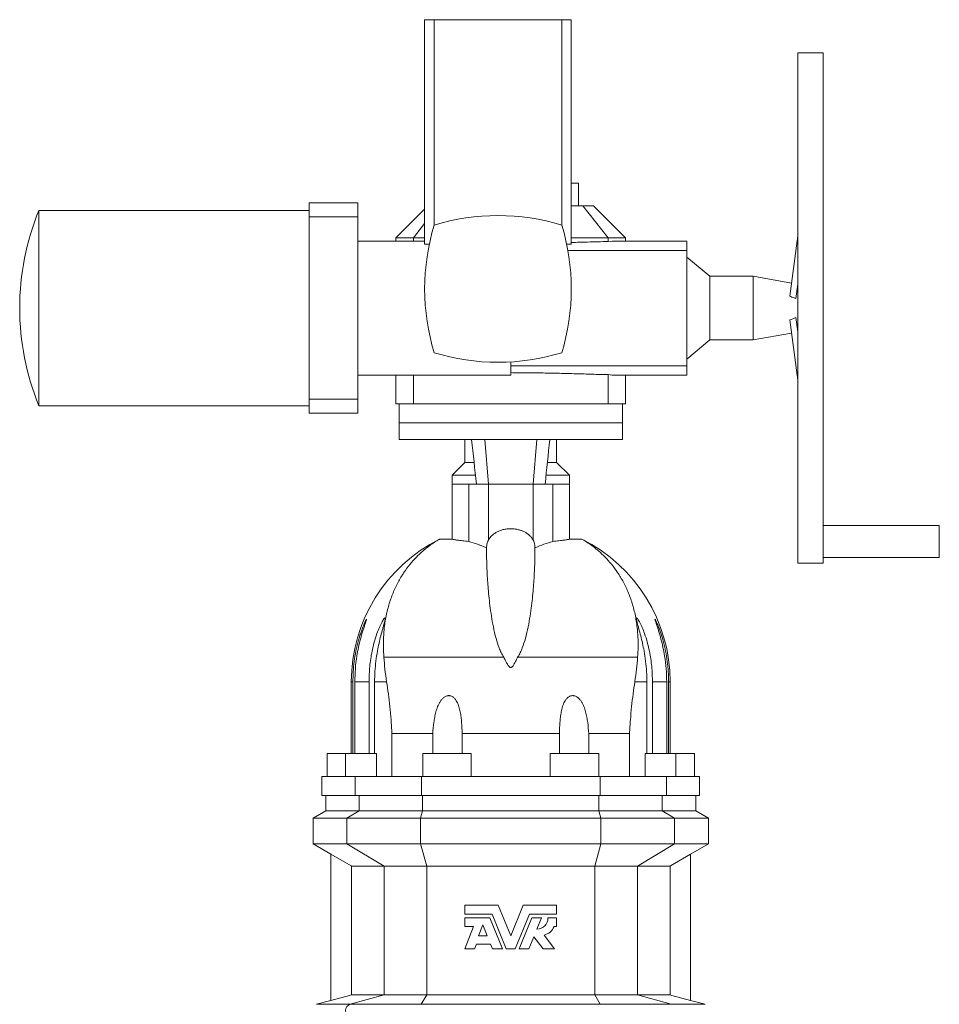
# Model space of a CAD drawing. Header units: millimetres. Extents: x -793 to 770, y -102 to 2161.
# Tile 3 of 4: x -793 to -72, y 1390 to 2161. Entities that reach past the tile are written whole.
import ezdxf

# ---------------------------------------------------------------- set-up
doc = ezdxf.new("R2010")
doc.units = ezdxf.units.MM

msp = doc.modelspace()

# ---------------------------------------------------------------- linework, layer by layer
at = {"color": 7, "linetype": 'Continuous', "lineweight": 15}
for p, q in [((-475.11, 2161.48), (-475.11, 1985.48)), ((-467.6, 2161.48), (-475.11, 2161.48)), ((-367.61, 2161.48), (-467.6, 2161.48)), ((-467.6, 2161.48), (-467.6, 2000.48)), ((-367.61, 2161.48), (-367.61, 2000.48)), ((-360.11, 2161.48), (-367.61, 2161.48)), ((-360.11, 1985.48), (-360.11, 2161.48)), ((-162.61, 2135.48), (-182.61, 2135.48)), ((-182.61, 2135.48), (-182.61, 1735.48)), ((-162.61, 2135.48), (-162.61, 1735.48)), ((-360.11, 2033.48), (-354.61, 2033.48)), ((-354.61, 2015.48), (-354.61, 2033.48)), ((-527.61, 2017.98), (-565.61, 2017.98)), ((-565.61, 2017.98), (-565.61, 2006.85)), ((-527.61, 2017.98), (-527.61, 2006.85)), ((-360.11, 2015.48), (-351, 2015.48)), ((-351, 2015.48), (-331.27, 1990.48)), ((-351, 2015.48), (-342.61, 2015.48)), ((-317.61, 1990.48), (-342.61, 2015.48)), ((-565.61, 2011.98), (-777.61, 2011.98)), ((-777.61, 1858.98), (-777.61, 2011.98)), ((-565.61, 2006.85), (-565.61, 1864.11)), ((-565.61, 2006.85), (-527.61, 2006.85)), ((-527.61, 2006.85), (-527.61, 1987.98)), ((-475.11, 2012.98), (-497.61, 1990.48)), ((-475.11, 2001.67), (-483.94, 1990.48)), ((-182.61, 1991.99), (-188.89, 1944.81)), ((-527.61, 1987.98), (-475.11, 1987.98)), ((-497.61, 1990.48), (-497.61, 1987.98)), ((-483.94, 1990.48), (-497.61, 1990.48)), ((-475.11, 1990.48), (-483.94, 1990.48)), ((-483.94, 1990.48), (-483.94, 1987.98)), ((-471.47, 1985.48), (-475.11, 1985.48)), ((-360.11, 1985.48), (-363.74, 1985.48)), ((-331.27, 1990.48), (-360.11, 1990.48)), ((-331.27, 1990.48), (-331.27, 1987.68)), ((-317.61, 1990.48), (-331.27, 1990.48)), ((-331.27, 1987.68), (-328.07, 1987.97)), ((-269.61, 1987.98), (-328.07, 1987.98)), ((-317.61, 1987.98), (-317.61, 1990.48)), ((-269.61, 1987.98), (-269.61, 1980.65)), ((-362.8, 1980.65), (-269.61, 1980.65)), ((-269.61, 1980.65), (-269.61, 1890.31)), ((-251.61, 1960.38), (-269.61, 1975.48)), ((-217.61, 1960.38), (-251.61, 1960.38)), ((-251.61, 1910.58), (-251.61, 1960.38)), ((-187.52, 1955.07), (-217.61, 1960.38)), ((-217.61, 1960.38), (-217.61, 1910.58)), ((-184.11, 1942.85), (-182.61, 1954.12)), ((-182.61, 1878.97), (-188.89, 1926.15)), ((-184.11, 1928.11), (-182.61, 1916.84)), ((-217.61, 1910.58), (-187.52, 1915.89)), ((-269.61, 1895.48), (-251.61, 1910.58)), ((-251.61, 1910.58), (-217.61, 1910.58)), ((-407.61, 1882.98), (-407.61, 1893.27)), ((-527.61, 1882.98), (-407.61, 1882.98)), ((-527.61, 1882.98), (-527.61, 1864.11)), ((-497.61, 1882.98), (-497.61, 1860.48)), ((-483.94, 1882.98), (-483.94, 1860.48)), ((-407.61, 1890.31), (-269.61, 1890.31)), ((-331.27, 1883.29), (-328.07, 1883)), ((-331.27, 1883.29), (-331.27, 1860.48)), ((-328.07, 1882.98), (-269.61, 1882.98)), ((-317.61, 1860.48), (-317.61, 1882.98)), ((-269.61, 1882.98), (-269.61, 1890.31)), ((-565.61, 1864.11), (-527.61, 1864.11)), ((-565.61, 1864.11), (-565.61, 1852.98)), ((-527.61, 1864.11), (-527.61, 1852.98)), ((-483.94, 1860.48), (-497.61, 1860.48)), ((-495.11, 1860.48), (-495.11, 1845.48)), ((-331.27, 1860.48), (-483.94, 1860.48)), ((-317.61, 1860.48), (-331.27, 1860.48)), ((-320.11, 1845.48), (-320.11, 1860.48)), ((-777.61, 1858.98), (-565.61, 1858.98)), ((-565.61, 1852.98), (-527.61, 1852.98)), ((-495.11, 1845.48), (-495.11, 1832.48)), ((-320.11, 1832.48), (-320.11, 1845.48)), ((-495.11, 1832.48), (-320.11, 1832.48)), ((-443.61, 1832.48), (-443.61, 1814.48)), ((-371.61, 1814.48), (-371.61, 1832.48)), ((-443.61, 1814.48), (-453.61, 1804.48)), ((-443.61, 1814.48), (-436.47, 1814.48)), ((-378.88, 1814.48), (-371.61, 1814.48)), ((-361.61, 1804.48), (-371.61, 1814.48)), ((-453.61, 1804.48), (-453.61, 1797.48)), ((-453.61, 1804.48), (-435.34, 1804.48)), ((-379.86, 1804.48), (-361.61, 1804.48)), ((-361.61, 1797.48), (-361.61, 1804.48)), ((-453.61, 1797.48), (-453.61, 1754.42)), ((-440.56, 1752.55), (-440.56, 1797.48)), ((-440.56, 1797.48), (-434.53, 1797.48)), ((-425.16, 1797.48), (-434.53, 1797.48)), ((-390.05, 1797.48), (-425.16, 1797.48)), ((-380.69, 1797.48), (-390.05, 1797.48)), ((-374.66, 1797.48), (-380.69, 1797.48)), ((-374.66, 1752.55), (-374.66, 1797.48)), ((-361.61, 1754.42), (-361.61, 1797.48)), ((-71.61, 1764.98), (-162.61, 1764.98)), ((-71.61, 1764.98), (-71.61, 1739.98)), ((-463.39, 1754.35), (-453.61, 1754.42)), ((-351.83, 1754.35), (-361.61, 1754.42)), ((-426.79, 1747.48), (-426.6, 1747.48)), ((-388.43, 1747.48), (-388.61, 1747.48)), ((-162.61, 1739.98), (-71.61, 1739.98)), ((-182.61, 1735.48), (-162.61, 1735.48)), ((-507.05, 1661.84), (-413.02, 1661.84)), ((-308.17, 1661.84), (-402.19, 1661.84)), ((-532.61, 1642.48), (-532.61, 1586.48)), ((-531.37, 1586.48), (-531.37, 1642.48)), ((-529.86, 1642.48), (-529.86, 1586.48)), ((-518.73, 1586.48), (-518.73, 1642.48)), ((-514.34, 1642.48), (-514.34, 1586.48)), ((-300.87, 1642.48), (-300.87, 1586.48)), ((-296.49, 1586.48), (-296.49, 1642.48)), ((-285.36, 1642.48), (-285.36, 1586.48)), ((-283.84, 1586.48), (-283.84, 1642.48)), ((-282.61, 1586.48), (-282.61, 1642.48)), ((-500.76, 1602.08), (-468.73, 1602.08)), ((-500.76, 1602.08), (-500.76, 1568.48)), ((-468.73, 1602.08), (-468.73, 1586.48)), ((-369.48, 1602.08), (-445.74, 1602.08)), ((-445.74, 1586.48), (-445.74, 1602.08)), ((-369.48, 1586.48), (-369.48, 1602.08)), ((-314.45, 1602.08), (-346.49, 1602.08)), ((-346.49, 1602.08), (-346.49, 1586.48)), ((-314.45, 1602.08), (-314.45, 1568.48)), ((-551.61, 1586.48), (-551.61, 1568.48)), ((-537.11, 1586.48), (-551.61, 1586.48)), ((-537.11, 1586.48), (-537.11, 1568.48)), ((-512.94, 1586.48), (-537.11, 1586.48)), ((-512.94, 1568.48), (-512.94, 1586.48)), ((-476.61, 1586.48), (-476.61, 1568.48)), ((-438.61, 1586.48), (-476.61, 1586.48)), ((-438.61, 1568.48), (-438.61, 1586.48)), ((-376.61, 1586.48), (-376.61, 1568.48)), ((-376.61, 1586.48), (-338.61, 1586.48)), ((-338.61, 1568.48), (-338.61, 1586.48)), ((-302.28, 1568.48), (-302.28, 1586.48)), ((-302.28, 1586.48), (-278.11, 1586.48)), ((-278.11, 1568.48), (-278.11, 1586.48)), ((-278.11, 1586.48), (-263.61, 1586.48)), ((-263.61, 1568.48), (-263.61, 1586.48)), ((-555.61, 1568.48), (-555.61, 1553.48)), ((-555.61, 1568.48), (-529.65, 1568.48)), ((-477.58, 1568.48), (-529.65, 1568.48)), ((-477.58, 1568.48), (-337.63, 1568.48)), ((-337.63, 1568.48), (-285.57, 1568.48)), ((-259.61, 1568.48), (-285.57, 1568.48)), ((-259.61, 1553.48), (-259.61, 1568.48)), ((-555.61, 1553.48), (-529.65, 1553.48)), ((-552.61, 1553.48), (-552.61, 1541.48)), ((-477.58, 1553.48), (-529.65, 1553.48)), ((-477.58, 1553.48), (-337.63, 1553.48)), ((-337.63, 1553.48), (-285.57, 1553.48)), ((-259.61, 1553.48), (-285.57, 1553.48)), ((-262.61, 1541.48), (-262.61, 1553.48)), ((-552.61, 1541.48), (-562.61, 1535.71)), ((-562.61, 1535.71), (-562.61, 1515.48)), ((-562.61, 1535.71), (-536.06, 1535.71)), ((-526.33, 1541.48), (-552.61, 1541.48)), ((-536.06, 1535.71), (-478.26, 1535.71)), ((-526.33, 1541.48), (-476.67, 1541.48)), ((-336.96, 1535.71), (-478.26, 1535.71)), ((-338.54, 1541.48), (-476.67, 1541.48)), ((-288.88, 1541.48), (-338.54, 1541.48)), ((-279.16, 1535.71), (-336.96, 1535.71)), ((-288.88, 1541.48), (-262.61, 1541.48)), ((-252.61, 1535.71), (-279.16, 1535.71)), ((-252.61, 1535.71), (-262.61, 1541.48)), ((-252.61, 1515.48), (-252.61, 1535.71)), ((-562.61, 1515.48), (-548.61, 1507.4)), ((-562.61, 1515.48), (-536.06, 1515.48)), ((-536.06, 1515.48), (-478.26, 1515.48)), ((-336.96, 1515.48), (-478.26, 1515.48)), ((-279.16, 1515.48), (-336.96, 1515.48)), ((-252.61, 1515.48), (-279.16, 1515.48)), ((-266.6, 1507.4), (-252.61, 1515.48)), ((-548.61, 1507.41), (-548.61, 1392.83)), ((-266.61, 1507.41), (-266.61, 1392.83)), ((-506.88, 1498.16), (-532.58, 1498.16)), ((-532.58, 1498.16), (-532.58, 1397.12)), ((-506.88, 1498.16), (-473.51, 1498.16)), ((-341.71, 1498.16), (-473.51, 1498.16)), ((-308.33, 1498.16), (-341.71, 1498.16)), ((-308.33, 1498.16), (-282.63, 1498.16)), ((-282.63, 1498.16), (-282.63, 1397.12)), ((-417.38, 1467.48), (-443.61, 1467.48)), ((-443.61, 1467.48), (-443.61, 1460.37)), ((-407.61, 1443.48), (-417.38, 1467.48)), ((-397.84, 1467.48), (-407.61, 1443.48)), ((-371.61, 1467.48), (-397.84, 1467.48)), ((-371.61, 1460.37), (-371.61, 1467.48)), ((-443.61, 1460.37), (-422.26, 1460.37)), ((-422.26, 1460.37), (-411.19, 1433.2)), ((-404.02, 1433.2), (-392.96, 1460.37)), ((-392.96, 1460.37), (-371.61, 1460.37)), ((-424.1, 1457.62), (-443.61, 1457.62)), ((-443.61, 1457.62), (-443.61, 1450.77)), ((-436.86, 1450.77), (-443.61, 1433.2)), ((-443.61, 1450.77), (-436.86, 1450.77)), ((-429.5, 1452.01), (-432.77, 1443.48)), ((-426.02, 1443.48), (-429.5, 1452.01)), ((-414.15, 1433.2), (-424.1, 1457.62)), ((-391.11, 1457.62), (-401.06, 1433.2)), ((-383.43, 1457.62), (-391.11, 1457.62)), ((-387.06, 1448.72), (-383.43, 1457.62)), ((-371.61, 1457.62), (-378.46, 1457.62)), ((-373.66, 1450.77), (-371.61, 1450.77)), ((-371.61, 1450.77), (-371.61, 1457.62)), ((-432.77, 1443.48), (-426.02, 1443.48)), ((-373.32, 1433.2), (-381.51, 1444.06)), ((-435.99, 1433.2), (-434.54, 1436.97)), ((-434.54, 1436.97), (-423.37, 1436.97)), ((-423.37, 1436.97), (-421.84, 1433.2)), ((-393.38, 1433.2), (-389.47, 1442.8)), ((-389.47, 1442.8), (-382.23, 1433.2)), ((-443.61, 1433.2), (-435.99, 1433.2)), ((-421.84, 1433.2), (-414.15, 1433.2)), ((-411.19, 1433.2), (-404.02, 1433.2)), ((-401.06, 1433.2), (-393.38, 1433.2)), ((-382.23, 1433.2), (-373.32, 1433.2)), ((-532.58, 1397.12), (-506.88, 1397.12)), ((-506.88, 1397.12), (-473.51, 1397.12)), ((-473.51, 1397.12), (-341.71, 1397.12)), ((-308.33, 1397.12), (-341.71, 1397.12)), ((-282.63, 1397.12), (-308.33, 1397.12)), ((-548.61, 1392.84), (-559.9, 1389.81)), ((-255.31, 1389.81), (-266.61, 1392.84))]:
    msp.add_line(p, q, dxfattribs=at)
at = {"color": 8, "linetype": 'Continuous', "lineweight": 0}
for p, q in [((-527.61, 1987.98), (-527.61, 1882.98)), ((-495.11, 1845.48), (-320.11, 1845.48)), ((-427.99, 1832.48), (-425.16, 1797.48)), ((-387.22, 1832.48), (-390.05, 1797.48)), ((-440.56, 1797.48), (-453.61, 1797.48)), ((-425.16, 1753.65), (-425.16, 1797.48)), ((-390.05, 1753.65), (-390.05, 1797.48)), ((-374.66, 1797.48), (-361.61, 1797.48)), ((-531.37, 1642.48), (-532.61, 1642.48)), ((-529.86, 1642.48), (-518.73, 1642.48)), ((-514.34, 1642.48), (-504.91, 1642.48)), ((-300.87, 1642.48), (-310.31, 1642.48)), ((-285.36, 1642.48), (-296.49, 1642.48)), ((-283.84, 1642.48), (-282.61, 1642.48)), ((-529.65, 1568.48), (-529.65, 1553.48)), ((-477.58, 1568.48), (-477.58, 1553.48)), ((-337.63, 1568.48), (-337.63, 1553.48)), ((-285.57, 1568.48), (-285.57, 1553.48)), ((-526.33, 1541.48), (-526.33, 1553.48)), ((-476.67, 1541.48), (-476.67, 1553.48)), ((-338.54, 1541.48), (-338.54, 1553.48)), ((-288.88, 1541.48), (-288.88, 1553.48)), ((-536.06, 1535.71), (-526.33, 1541.48)), ((-536.06, 1515.48), (-536.06, 1535.71)), ((-478.26, 1535.71), (-476.67, 1541.48)), ((-478.26, 1515.48), (-478.26, 1535.71)), ((-336.96, 1535.71), (-338.54, 1541.48)), ((-336.96, 1515.48), (-336.96, 1535.71)), ((-279.16, 1535.71), (-288.88, 1541.48)), ((-279.16, 1515.48), (-279.16, 1535.71)), ((-506.88, 1498.16), (-536.06, 1515.48)), ((-473.51, 1498.16), (-478.26, 1515.48)), ((-341.71, 1498.16), (-336.96, 1515.48)), ((-308.33, 1498.16), (-279.16, 1515.48)), ((-506.88, 1397.12), (-506.88, 1498.16)), ((-473.51, 1397.12), (-473.51, 1498.16)), ((-341.71, 1397.12), (-341.71, 1498.16)), ((-308.33, 1397.12), (-308.33, 1498.16)), ((-506.88, 1397.12), (-533.43, 1389.81)), ((-473.51, 1397.12), (-477.83, 1389.81)), ((-341.71, 1397.12), (-337.39, 1389.81)), ((-308.33, 1397.12), (-281.79, 1389.81)), ((-559.9, 1389.81), (-533.43, 1389.81)), ((-477.83, 1389.81), (-533.43, 1389.81)), ((-337.39, 1389.81), (-477.83, 1389.81)), ((-337.39, 1389.81), (-281.79, 1389.81)), ((-255.31, 1389.81), (-281.79, 1389.81))]:
    msp.add_line(p, q, dxfattribs=at)
at = {"color": 7, "linetype": 'Continuous', "lineweight": 15, "flags": 128}
for points in [[(-548.61, 1507.41), (-532.73, 1498.25), (-532.58, 1498.16)], [(-266.61, 1507.41), (-282.49, 1498.25), (-282.63, 1498.16)], [(-532.58, 1397.12), (-534.03, 1396.74), (-548.61, 1392.83)], [(-282.63, 1397.12), (-281.19, 1396.74), (-266.61, 1392.83)]]:
    msp.add_lwpolyline(points, dxfattribs=at)
at = {"color": 7, "linetype": 'Continuous', "lineweight": 15}
for centre, radius, start, end in [((-590.03, 1935.48), 202.57, 157.81255, 180.00079), ((-417.61, 1837.67), 170.31, 72.92901, 107.07099), ((-304.79, 1950.48), 170.31, 162.92901, 197.07099), ((-530.42, 1950.48), 170.31, 342.92901, 17.07099), ((-590.03, 1935.48), 202.57, 180.00079, 202.18745), ((-417.61, 2063.29), 170.31, 252.92901, 287.07099), ((-407.61, 1642.48), 125, 116.50203, 180), ((-407.61, 1642.48), 125, 0, 63.49715), ((-387.38, 1457.62), 8.91, 272.05228, 0), ((-383.75, 1454.62), 10.8, 281.99113, 339.07517)]:
    msp.add_arc(centre, radius, start, end, dxfattribs=at)
at = {"color": 8, "linetype": 'Continuous', "lineweight": 0}
msp.add_arc((-532.02, 1384.98), 5.03, 106.27595, 253.72405, dxfattribs=at)
at = {"color": 7, "linetype": 'Continuous', "lineweight": 15}
for points, knots in [([(-360.11, 1986.87), (-355.89, 1986.99), (-346.11, 1987.27), (-336.65, 1987.53), (-331.27, 1987.68)], [0, 0, 0, 0, 0.431355, 1, 1, 1, 1]), ([(-184.11, 1942.85), (-184.56, 1943.05), (-186.13, 1943.75), (-187.74, 1944.37), (-188.89, 1944.81)], [0, 0, 0, 0, 0.286754, 1, 1, 1, 1]), ([(-407.61, 1884.85), (-403.35, 1884.83), (-394.82, 1884.81), (-382.08, 1884.62), (-369.28, 1884.35), (-356.49, 1884), (-343.73, 1883.61), (-335.43, 1883.4), (-331.27, 1883.29)], [0, 0, 0, 0, 0.163963, 0.328068, 0.492033, 0.661304, 0.830729, 1, 1, 1, 1]), ([(-425.16, 1753.65), (-424.57, 1754.58), (-423.4, 1756.42), (-420.91, 1758.56), (-418.27, 1760.13), (-415.69, 1761.23), (-412.81, 1762.03), (-410.06, 1762.44), (-407.39, 1762.55), (-404.86, 1762.41), (-402.21, 1761.98), (-399.72, 1761.28), (-397.39, 1760.34), (-395.28, 1759.18), (-393.24, 1757.67), (-391.4, 1755.84), (-390.5, 1754.38), (-390.05, 1753.65)], [0, 0, 0, 0, 0.099535, 0.1989, 0.263211, 0.327466, 0.392239, 0.456959, 0.499888, 0.555979, 0.612087, 0.667962, 0.723871, 0.783582, 0.843331, 0.921636, 1, 1, 1, 1]), ([(-463.39, 1754.35), (-463.64, 1754.21), (-464.16, 1753.94), (-465.59, 1753.1), (-467.8, 1751.71), (-471.07, 1749.48), (-475.49, 1746.05), (-480.33, 1741.67), (-485.36, 1736.3), (-490.31, 1729.99), (-494.94, 1722.7), (-499.09, 1714.45), (-502.55, 1705.4), (-505.18, 1695.62), (-506.73, 1686.31), (-507.42, 1677.65), (-507.57, 1669.9), (-507.22, 1664.52), (-507.05, 1661.84)], [0, 0, 0, 0, 0.044333, 0.088708, 0.13305, 0.201283, 0.269534, 0.341504, 0.413534, 0.485509, 0.559551, 0.633657, 0.70768, 0.77998, 0.852275, 0.901508, 0.950772, 1, 1, 1, 1]), ([(-440.56, 1752.55), (-442.25, 1752.72), (-445.68, 1753.07), (-449.49, 1753.57), (-452.19, 1754.01), (-453.44, 1754.29), (-453.56, 1754.38), (-453.61, 1754.42)], [0, 0, 0, 0, 0.215592, 0.437419, 0.653019, 0.87492, 1, 1, 1, 1]), ([(-426.79, 1747.48), (-429.07, 1748.54), (-433.64, 1750.65), (-438.25, 1751.92), (-440.56, 1752.55)], [0, 0, 0, 0, 0.499434, 1, 1, 1, 1]), ([(-425.16, 1753.65), (-425.44, 1753.06), (-426.01, 1751.86), (-426.5, 1749.6), (-426.57, 1748.07), (-426.6, 1747.48)], [0, 0, 0, 0, 0.379828, 0.762944, 1, 1, 1, 1]), ([(-390.05, 1753.65), (-389.77, 1753.06), (-389.21, 1751.86), (-388.72, 1749.6), (-388.64, 1748.07), (-388.61, 1747.48)], [0, 0, 0, 0, 0.379828, 0.762944, 1, 1, 1, 1]), ([(-388.43, 1747.48), (-386.14, 1748.54), (-381.58, 1750.65), (-376.96, 1751.92), (-374.66, 1752.55)], [0, 0, 0, 0, 0.499434, 1, 1, 1, 1]), ([(-374.66, 1752.55), (-372.96, 1752.72), (-369.53, 1753.07), (-365.72, 1753.57), (-363.03, 1754.01), (-361.77, 1754.29), (-361.65, 1754.38), (-361.61, 1754.42)], [0, 0, 0, 0, 0.215592, 0.437419, 0.653019, 0.87492, 1, 1, 1, 1]), ([(-351.83, 1754.35), (-351.57, 1754.21), (-351.06, 1753.94), (-349.62, 1753.1), (-347.41, 1751.71), (-344.14, 1749.48), (-339.73, 1746.05), (-334.89, 1741.67), (-329.86, 1736.3), (-324.91, 1729.99), (-320.28, 1722.7), (-316.12, 1714.45), (-312.66, 1705.4), (-310.03, 1695.62), (-308.48, 1686.31), (-307.79, 1677.65), (-307.65, 1669.9), (-307.99, 1664.52), (-308.17, 1661.84)], [0, 0, 0, 0, 0.044333, 0.088708, 0.13305, 0.201283, 0.269534, 0.341504, 0.413534, 0.485509, 0.559551, 0.633657, 0.70768, 0.77998, 0.852275, 0.901508, 0.950772, 1, 1, 1, 1]), ([(-413.02, 1661.84), (-413.76, 1663.03), (-415.24, 1665.42), (-417.23, 1670.41), (-419.39, 1677.22), (-421.34, 1685.62), (-422.84, 1694.18), (-423.95, 1702.32), (-424.81, 1709.99), (-425.43, 1717.15), (-425.92, 1724.31), (-426.27, 1731.24), (-426.48, 1737.72), (-426.58, 1743.26), (-426.6, 1746.07), (-426.6, 1747.48)], [0, 0, 0, 0, 0.030355, 0.060778, 0.122941, 0.200562, 0.278274, 0.355942, 0.435515, 0.515136, 0.594714, 0.69533, 0.795947, 0.897973, 1, 1, 1, 1]), ([(-402.19, 1661.84), (-401.45, 1663.03), (-399.97, 1665.42), (-397.99, 1670.41), (-395.83, 1677.22), (-393.88, 1685.62), (-392.37, 1694.18), (-391.27, 1702.32), (-390.41, 1709.99), (-389.78, 1717.15), (-389.29, 1724.31), (-388.95, 1731.24), (-388.74, 1737.72), (-388.63, 1743.26), (-388.62, 1746.07), (-388.61, 1747.48)], [0, 0, 0, 0, 0.030355, 0.060778, 0.122941, 0.200562, 0.278274, 0.355942, 0.435515, 0.515136, 0.594714, 0.69533, 0.795947, 0.897973, 1, 1, 1, 1]), ([(-531.37, 1642.48), (-531.32, 1645.17), (-531.22, 1650.54), (-530.41, 1658.56), (-529.19, 1666), (-527.63, 1672.83), (-526.12, 1678.1), (-524.72, 1682.28), (-523.7, 1685.03), (-522.81, 1687.24), (-522.02, 1689.05), (-521.31, 1690.57), (-520.8, 1691.49), (-520.59, 1691.74), (-520.62, 1691.4), (-520.96, 1690.25), (-521.69, 1688.14), (-522.62, 1685.39), (-523.91, 1681.41), (-525.43, 1676.13), (-527.01, 1669.56), (-528.48, 1661.76), (-529.61, 1652.72), (-529.78, 1645.89), (-529.86, 1642.48)], [0, 0, 0, 0, 0.073608, 0.147293, 0.220873, 0.280462, 0.339993, 0.372423, 0.404814, 0.424745, 0.444642, 0.468631, 0.486333, 0.501095, 0.515867, 0.534962, 0.565345, 0.595618, 0.625978, 0.688064, 0.750475, 0.812836, 0.90641, 1, 1, 1, 1]), ([(-518.73, 1642.48), (-518.61, 1646.51), (-518.39, 1654.56), (-516.78, 1664.93), (-514.75, 1673.55), (-512.78, 1679.84), (-510.96, 1684.5), (-509.56, 1687.58), (-508.53, 1689.61), (-507.55, 1691.28), (-506.78, 1692.32), (-506.29, 1692.67), (-506.07, 1692.4), (-506.14, 1691.35), (-506.58, 1689.41), (-507.26, 1686.9), (-508.26, 1683.33), (-509.52, 1678.63), (-510.93, 1672.78), (-512.29, 1666.16), (-513.4, 1658.77), (-514.19, 1650.65), (-514.29, 1645.2), (-514.34, 1642.48)], [0, 0, 0, 0, 0.108326, 0.216617, 0.28166, 0.346618, 0.394769, 0.419061, 0.443292, 0.463671, 0.484207, 0.499093, 0.514004, 0.532356, 0.560741, 0.588195, 0.615727, 0.670423, 0.725409, 0.780354, 0.853526, 0.926802, 1, 1, 1, 1]), ([(-296.49, 1642.48), (-296.6, 1646.51), (-296.82, 1654.56), (-298.43, 1664.93), (-300.47, 1673.55), (-302.44, 1679.84), (-304.25, 1684.5), (-305.65, 1687.58), (-306.69, 1689.61), (-307.66, 1691.28), (-308.43, 1692.32), (-308.92, 1692.67), (-309.14, 1692.4), (-309.07, 1691.35), (-308.63, 1689.41), (-307.95, 1686.9), (-306.96, 1683.33), (-305.69, 1678.63), (-304.28, 1672.78), (-302.93, 1666.16), (-301.81, 1658.77), (-301.02, 1650.65), (-300.92, 1645.2), (-300.87, 1642.48)], [0, 0, 0, 0, 0.108326, 0.216617, 0.28166, 0.346618, 0.394769, 0.419061, 0.443292, 0.463671, 0.484207, 0.499093, 0.514004, 0.532356, 0.560741, 0.588195, 0.615727, 0.670423, 0.725409, 0.780354, 0.853526, 0.926802, 1, 1, 1, 1]), ([(-283.84, 1642.48), (-283.89, 1645.17), (-284, 1650.54), (-284.81, 1658.56), (-286.03, 1666), (-287.58, 1672.83), (-289.09, 1678.1), (-290.49, 1682.28), (-291.51, 1685.03), (-292.41, 1687.24), (-293.19, 1689.05), (-293.91, 1690.57), (-294.41, 1691.49), (-294.63, 1691.74), (-294.6, 1691.4), (-294.25, 1690.25), (-293.52, 1688.14), (-292.59, 1685.39), (-291.31, 1681.41), (-289.78, 1676.13), (-288.2, 1669.56), (-286.73, 1661.76), (-285.6, 1652.72), (-285.44, 1645.89), (-285.36, 1642.48)], [0, 0, 0, 0, 0.073608, 0.147293, 0.220873, 0.280462, 0.339993, 0.372423, 0.404814, 0.424745, 0.444642, 0.468631, 0.486333, 0.501095, 0.515867, 0.534962, 0.565345, 0.595618, 0.625978, 0.688064, 0.750475, 0.812836, 0.90641, 1, 1, 1, 1]), ([(-507.05, 1661.84), (-506.83, 1658.8), (-506.4, 1652.7), (-505.41, 1645.9), (-504.91, 1642.48)], [0, 0, 0, 0, 0.497232, 1, 1, 1, 1]), ([(-413.02, 1661.84), (-412.57, 1660.89), (-411.83, 1659.3), (-410.77, 1657.27), (-409.98, 1655.92), (-409.32, 1654.96), (-408.76, 1654.33), (-408.24, 1653.97), (-407.9, 1653.84), (-407.57, 1653.8), (-407.21, 1653.86), (-406.64, 1654.16), (-405.77, 1655.07), (-404.79, 1656.56), (-403.57, 1658.97), (-402.73, 1660.71), (-402.19, 1661.84)], [0, 0, 0, 0, 0.168492, 0.280373, 0.35486, 0.404908, 0.453451, 0.473658, 0.490165, 0.500056, 0.514711, 0.534222, 0.583593, 0.691533, 0.799942, 1, 1, 1, 1]), ([(-308.17, 1661.84), (-308.38, 1658.8), (-308.82, 1652.7), (-309.81, 1645.9), (-310.31, 1642.48)], [0, 0, 0, 0, 0.497232, 1, 1, 1, 1]), ([(-504.91, 1642.48), (-504.41, 1639.41), (-503.95, 1636.27), (-503.1, 1629.83), (-502.71, 1626.54), (-502.01, 1619.81), (-501.69, 1616.36), (-501.29, 1611.07), (-501.17, 1609.29), (-500.95, 1605.7), (-500.85, 1603.89), (-500.76, 1602.08)], [0, 0, 0, 0, 0.25, 0.25, 0.5, 0.5, 0.75, 0.75, 0.875, 0.875, 1, 1, 1, 1]), ([(-310.31, 1642.48), (-310.8, 1639.41), (-311.27, 1636.27), (-312.12, 1629.83), (-312.51, 1626.54), (-313.21, 1619.81), (-313.52, 1616.36), (-313.92, 1611.07), (-314.04, 1609.29), (-314.27, 1605.7), (-314.36, 1603.89), (-314.45, 1602.08)], [0, 0, 0, 0, 0.25, 0.25, 0.5, 0.5, 0.75, 0.75, 0.875, 0.875, 1, 1, 1, 1]), ([(-445.74, 1602.08), (-445.81, 1604.98), (-445.92, 1607.85), (-446.25, 1612.09), (-446.38, 1613.5), (-446.73, 1616.28), (-446.94, 1617.67), (-447.48, 1620.4), (-447.81, 1621.76), (-448.43, 1623.73), (-448.66, 1624.38), (-449.18, 1625.65), (-449.46, 1626.27), (-450.11, 1627.48), (-450.47, 1628.06), (-451.3, 1629.17), (-451.76, 1629.69), (-452.54, 1630.37), (-452.82, 1630.58), (-453.4, 1630.96), (-453.72, 1631.13), (-454.38, 1631.42), (-454.72, 1631.53), (-455.25, 1631.64), (-455.44, 1631.67), (-455.8, 1631.71), (-456.17, 1631.73), (-456.53, 1631.71), (-456.9, 1631.67), (-457.09, 1631.64), (-457.64, 1631.53), (-457.99, 1631.42), (-458.68, 1631.14), (-459.01, 1630.97), (-459.64, 1630.59), (-459.94, 1630.38), (-460.51, 1629.92), (-460.78, 1629.68), (-461.3, 1629.17), (-461.54, 1628.9), (-462.24, 1628.08), (-462.65, 1627.5), (-463.22, 1626.59), (-463.41, 1626.29), (-463.75, 1625.66), (-463.92, 1625.35), (-464.39, 1624.4), (-464.68, 1623.75), (-465.47, 1621.79), (-465.9, 1620.45), (-466.46, 1618.39), (-466.64, 1617.7), (-466.95, 1616.31), (-467.1, 1615.62), (-467.5, 1613.52), (-467.72, 1612.11), (-468.29, 1607.85), (-468.54, 1604.98), (-468.73, 1602.08)], [0, 0, 0, 0, 0.125, 0.125, 0.1875, 0.1875, 0.25, 0.25, 0.3125, 0.3125, 0.34375, 0.34375, 0.375, 0.375, 0.40625, 0.40625, 0.4375, 0.4375, 0.453125, 0.453125, 0.46875, 0.46875, 0.484375, 0.484375, 0.492187, 0.492187, 0.5, 0.507812, 0.507812, 0.515625, 0.515625, 0.53125, 0.53125, 0.546875, 0.546875, 0.5625, 0.5625, 0.578125, 0.578125, 0.59375, 0.59375, 0.625, 0.625, 0.640625, 0.640625, 0.65625, 0.65625, 0.6875, 0.6875, 0.75, 0.75, 0.78125, 0.78125, 0.8125, 0.8125, 0.875, 0.875, 1, 1, 1, 1]), ([(-369.48, 1602.08), (-369.41, 1604.98), (-369.29, 1607.85), (-368.97, 1612.09), (-368.83, 1613.5), (-368.49, 1616.28), (-368.27, 1617.67), (-367.73, 1620.4), (-367.4, 1621.76), (-366.78, 1623.73), (-366.55, 1624.38), (-366.04, 1625.65), (-365.75, 1626.27), (-365.1, 1627.48), (-364.74, 1628.06), (-363.92, 1629.17), (-363.45, 1629.69), (-362.67, 1630.37), (-362.4, 1630.58), (-361.81, 1630.96), (-361.49, 1631.13), (-360.84, 1631.42), (-360.5, 1631.53), (-359.96, 1631.64), (-359.78, 1631.67), (-359.41, 1631.71), (-359.05, 1631.73), (-358.68, 1631.71), (-358.31, 1631.67), (-358.13, 1631.64), (-357.58, 1631.53), (-357.22, 1631.42), (-356.54, 1631.14), (-356.2, 1630.97), (-355.57, 1630.59), (-355.28, 1630.38), (-354.71, 1629.92), (-354.43, 1629.68), (-353.92, 1629.17), (-353.67, 1628.9), (-352.98, 1628.08), (-352.56, 1627.5), (-351.99, 1626.59), (-351.81, 1626.29), (-351.46, 1625.66), (-351.3, 1625.35), (-350.82, 1624.4), (-350.54, 1623.75), (-349.75, 1621.79), (-349.31, 1620.45), (-348.75, 1618.39), (-348.58, 1617.7), (-348.26, 1616.31), (-348.12, 1615.62), (-347.71, 1613.52), (-347.49, 1612.11), (-346.92, 1607.85), (-346.67, 1604.98), (-346.49, 1602.08)], [0, 0, 0, 0, 0.125, 0.125, 0.1875, 0.1875, 0.25, 0.25, 0.3125, 0.3125, 0.34375, 0.34375, 0.375, 0.375, 0.40625, 0.40625, 0.4375, 0.4375, 0.453125, 0.453125, 0.46875, 0.46875, 0.484375, 0.484375, 0.492187, 0.492187, 0.5, 0.507812, 0.507812, 0.515625, 0.515625, 0.53125, 0.53125, 0.546875, 0.546875, 0.5625, 0.5625, 0.578125, 0.578125, 0.59375, 0.59375, 0.625, 0.625, 0.640625, 0.640625, 0.65625, 0.65625, 0.6875, 0.6875, 0.75, 0.75, 0.78125, 0.78125, 0.8125, 0.8125, 0.875, 0.875, 1, 1, 1, 1])]:
    msp.add_open_spline(points, degree=3, knots=knots, dxfattribs=at)
for points in [[(-188.89, 1926.15), (-187.28, 1926.75), (-185.67, 1927.4), (-184.11, 1928.11)], [(-438.29, 1832.48), (-437, 1820.82), (-435.75, 1809.15), (-434.53, 1797.48)], [(-376.93, 1832.48), (-378.22, 1820.82), (-379.46, 1809.15), (-380.69, 1797.48)]]:
    msp.add_open_spline(points, degree=3, dxfattribs=at)

doc.saveas('drawing.dxf')
